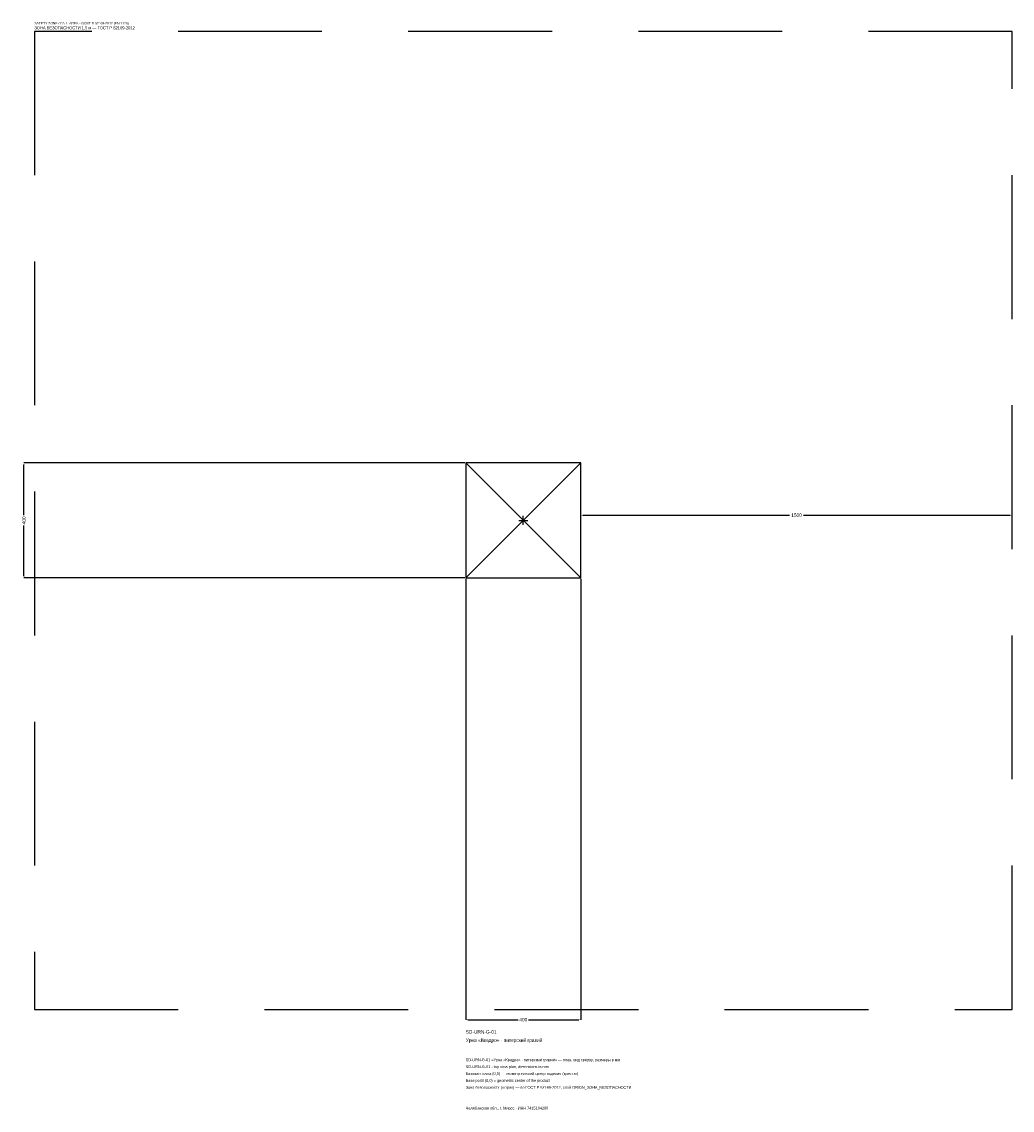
# Model space of a CAD drawing. Header units: metres. Extents: x -1744 to 1700, y -2050 to 1733.
import ezdxf

# ---------------------------------------------------------------- set-up
doc = ezdxf.new("R2010")
doc.units = ezdxf.units.M
doc.linetypes.add('DASHED', pattern=[800, 500, -300])
for name, color, linetype in [('ЗСК_ДАННЫЕ', 3, 'Continuous'), ('ЗСК_ЗОНА_БЕЗОПАСНОСТИ', 1, 'Continuous'), ('ЗСК_КОНТУР', 7, 'Continuous'), ('ЗСК_РАЗМЕРЫ', 8, 'Continuous')]:
    doc.layers.add(name, color=color, linetype=linetype)
doc.dimstyles.new('ORION', dxfattribs={"dimtxt": 12, "dimasz": 7.2, "dimexe": 1.25, "dimexo": 3.6, "dimtad": 1, "dimdec": 0, "dimcen": 2.5, "dimazin": 3, "dimtfac": 1, "dimtmove": 0, "dimatfit": 3})

# ---------------------------------------------------------------- blocks, each defined once
blk = doc.blocks.new('_CLOSEDFILLED')
at = {"color": 0, "linetype": 'BYBLOCK'}
blk.add_solid([(-1, 0.16), (0, 0), (-1, -0.16)], dxfattribs=at)
blk = doc.blocks.new('*D1')
for p, q in [((-200, -203.6), (-200, -1736)), ((200, -203.6), (200, -1736)), ((-192.8, -1736), (-18, -1736)), ((18, -1736), (192.8, -1736))]:
    blk.add_line(p, q)
at = {"layer": 'Defpoints'}
for p in [(-200, -200), (200, -200), (-200, -1736)]:
    blk.add_point(p, dxfattribs=at)
at = {"layer": 'ЗСК_РАЗМЕРЫ', "xscale": 7.199999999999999, "yscale": 7.199999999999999, "rotation": 180}
blk.add_blockref('_CLOSEDFILLED', (-200, -1736), dxfattribs=at)
at = {"layer": 'ЗСК_РАЗМЕРЫ', "xscale": 7.199999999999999, "yscale": 7.199999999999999}
blk.add_blockref('_CLOSEDFILLED', (200, -1736), dxfattribs=at)
at = {"layer": 'ЗСК_РАЗМЕРЫ', "insert": (0, -1736), "char_height": 12, "attachment_point": 5}
blk.add_mtext('400', dxfattribs=at)
blk = doc.blocks.new('*D2')
for p, q in [((-203.6, 200), (-1736, 200)), ((-1736, 18), (-1736, 192.8)), ((-1736, -192.8), (-1736, -18)), ((-203.6, -200), (-1736, -200))]:
    blk.add_line(p, q)
at = {"layer": 'Defpoints'}
for p in [(-200, 200), (-1736, -200), (-200, -200)]:
    blk.add_point(p, dxfattribs=at)
at = {"layer": 'ЗСК_РАЗМЕРЫ', "xscale": 7.199999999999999, "yscale": 7.199999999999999}
for p, rotation in [((-1736, 200), 90), ((-1736, -200), 270)]:
    blk.add_blockref('_CLOSEDFILLED', p, dxfattribs=dict(at, rotation=rotation))
at = {"layer": 'ЗСК_РАЗМЕРЫ', "insert": (-1736, 0), "char_height": 12, "attachment_point": 5, "rotation": 90}
blk.add_mtext('400', dxfattribs=at)
blk = doc.blocks.new('*D3')
for p, q in [((200, 3.6), (200, 18)), ((207.2, 18), (926, 18)), ((974, 18), (1692.8, 18)), ((1700, 3.6), (1700, 18))]:
    blk.add_line(p, q)
at = {"layer": 'Defpoints'}
for p in [(200, 18), (200, 0), (1700, 0)]:
    blk.add_point(p, dxfattribs=at)
at = {"layer": 'ЗСК_РАЗМЕРЫ', "xscale": 7.199999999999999, "yscale": 7.199999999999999, "rotation": 180}
blk.add_blockref('_CLOSEDFILLED', (200, 18), dxfattribs=at)
at = {"layer": 'ЗСК_РАЗМЕРЫ', "xscale": 7.199999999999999, "yscale": 7.199999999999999}
blk.add_blockref('_CLOSEDFILLED', (1700, 18), dxfattribs=at)
at = {"layer": 'ЗСК_РАЗМЕРЫ', "insert": (950, 18), "char_height": 12, "attachment_point": 5}
blk.add_mtext('1500', dxfattribs=at)
blk = doc.blocks.new('ОРИОН SD-URN-G-01 Урна Квадро · питерский гравий')
at = {"layer": 'ЗСК_ЗОНА_БЕЗОПАСНОСТИ', "linetype": 'DASHED'}
blk.add_lwpolyline([(-1700, -1700), (1700, -1700), (1700, 1700), (-1700, 1700)], close=True, dxfattribs=at)
at = {"layer": 'ЗСК_КОНТУР'}
for p, q in [((-200, -200), (200, 200)), ((-200, 200), (200, -200))]:
    blk.add_line(p, q, dxfattribs=at)
blk.add_lwpolyline([(-200, -200), (200, -200), (200, 200), (-200, 200)], close=True, dxfattribs=at)
at = {"layer": 'ЗСК_РАЗМЕРЫ'}
for p, q in [((-16, 0), (16, 0)), ((0, -16), (0, 16))]:
    blk.add_line(p, q, dxfattribs=at)
at = {"layer": 'ЗСК_ДАННЫЕ'}
for tag, p in [('АРТИКУЛ', (-200, -1784)), ('НАИМЕНОВАНИЕ', (-200, -1812.8))]:
    blk.add_attdef(tag, p, '', height=12, dxfattribs=at)
at = {"layer": 'ЗСК_ДАННЫЕ', "flags": 1}
for tag, p in [('ПРОИЗВОДИТЕЛЬ', (-200, -1841.6)), ('ТЕЛЕФОН', (-200, -1870.4)), ('САЙТ', (-200, -1928)), ('АДРЕС', (-200, -1956.8)), ('РЕКВИЗИТЫ', (-200, -1985.6)), ('ГАБАРИТЫ', (-200, -2014.4)), ('ЗОНА_БЕЗОПАСНОСТИ', (-200, -2043.2))]:
    blk.add_attdef(tag, p, '', height=12, dxfattribs=at)
at = {"layer": 'ЗСК_ЗОНА_БЕЗОПАСНОСТИ', "color": 1}
for s, height, p in [('SAFETY ZONE / FALL AREA - GOST R 52169-2012 (EN 1176)', 8.4, (-1700, 1724)), ('ЗОНА БЕЗОПАСНОСТИ 1,5 м — ГОСТ Р 52169-2012', 10.2, (-1700, 1707.2))]:
    blk.add_text(s, height=height, dxfattribs=at).set_placement(p)
at = {"layer": 'ЗСК_РАЗМЕРЫ'}
dim = blk.add_linear_dim(base=(-1736, -200), p1=(-200, -200), p2=(-200, 200), angle=90, dimstyle='ORION', dxfattribs=at)
dim.commit()
dim.dimension.update_dxf_attribs({"geometry": '*D2', "text_midpoint": (-1736, 0)})
for base, p1, p2, picture, middle in [((200, 18), (200, 0), (1700, 0), '*D3', (950, 18)), ((-200, -1736), (-200, -200), (200, -200), '*D1', (0, -1736))]:
    dim = blk.add_linear_dim(base=base, p1=p1, p2=p2, dimstyle='ORION', dxfattribs=at)
    dim.commit()
    dim.dimension.update_dxf_attribs({"geometry": picture, "text_midpoint": middle})

msp = doc.modelspace()

# ---------------------------------------------------------------- block references
msp.add_blockref('ОРИОН SD-URN-G-01 Урна Квадро · питерский гравий', (0, 0)).add_auto_attribs({'АРТИКУЛ': 'SD-URN-G-01', 'НАИМЕНОВАНИЕ': 'Урна «Квадро» · питерский гравий'})

# ---------------------------------------------------------------- texts
at = {"layer": 'ЗСК_ДАННЫЕ', "color": 3}
for s, p in [('SD-URN-G-01 «Урна «Квадро» · питерский гравий» — план, вид сверху, размеры в мм', (-200, -1880)), ('SD-URN-G-01 - top view plan, dimensions in mm', (-200, -1904)), ('Челябинская обл., г. Миасс · ИНН 7415104200', (-200, -2048))]:
    msp.add_text(s, height=9.6, dxfattribs=at).set_placement(p)
at = {"layer": 'ЗСК_ДАННЫЕ', "color": 7}
for s, p in [('Базовая точка (0,0) — геометрический центр изделия (крестик)', (-200, -1928)), ('Base point (0,0) = geometric center of the product', (-200, -1952))]:
    msp.add_text(s, height=9.6, dxfattribs=at).set_placement(p)
at = {"layer": 'ЗСК_ДАННЫЕ', "color": 1}
msp.add_text('Зона безопасности (штрих) — по ГОСТ Р 52169-2012, слой ORION_ЗОНА_БЕЗОПАСНОСТИ', height=9.6, dxfattribs=at).set_placement((-200, -1976))

doc.saveas('drawing.dxf')
